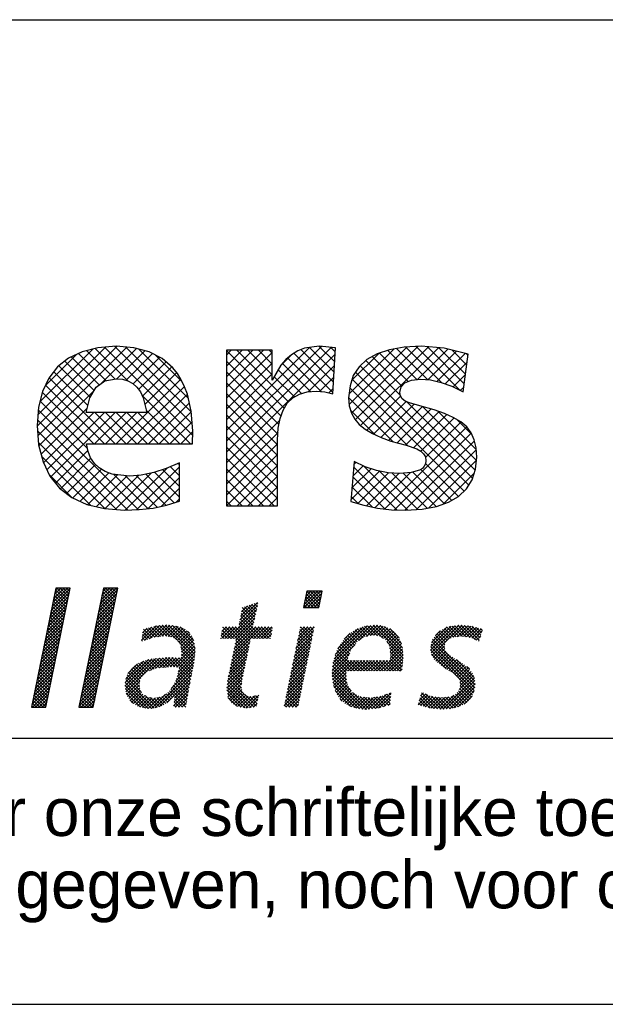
# Model space of a CAD drawing. Extents: x -783 to 603, y 238 to 1079.
# Tile 14 of 23: x 466 to 488, y 238 to 275. Entities that reach past the tile are written whole.
import ezdxf

# ---------------------------------------------------------------- set-up
doc = ezdxf.new("R2010")
doc.units = 0
doc.layers.get('0').update_dxf_attribs({"linetype": 'CONTINUOUS'})
for name, color, linetype in [('00KAD070', 5, 'CONTINUOUS'), ('7', 7, 'CONTINUOUS'), ('BL$4----', 7, 'CONTINUOUS'), ('WM561---', 1, 'CONTINUOUS')]:
    doc.layers.add(name, color=color, linetype=linetype)
doc.styles.add('BURO-018', font='BUROFONT.shx', dxfattribs={"height": 1.8})
doc.styles.add('BURO-025', font='BUROFONT.shx', dxfattribs={"height": 2.5})
doc.styles.add('BURO-035', font='BUROFONT.shx', dxfattribs={"height": 3.5})
doc.styles.add('BURO-050', font='BUROFONT.shx', dxfattribs={"height": 5})

# ---------------------------------------------------------------- blocks, each defined once
blk = doc.blocks.new('*X13')
at = {"color": 0}
for p, q in [((36.67, -45.95), (39.16, -43.46)), ((36.78, -45.39), (39.28, -42.89)), ((36.9, -44.82), (38.85, -42.87)), ((37.02, -44.26), (38.41, -42.87)), ((37.13, -43.69), (37.96, -42.87)), ((38.82, -45.11), (37.18, -43.46)), ((37.25, -43.13), (37.51, -42.87)), ((38.9, -44.74), (37.25, -43.09)), ((38.98, -44.36), (37.48, -42.87)), ((39.05, -43.99), (37.93, -42.87)), ((39.13, -43.62), (38.38, -42.87)), ((39.2, -43.25), (38.82, -42.87)), ((39.28, -42.87), (39.27, -42.87)), ((43.33, -45.58), (45.82, -43.08)), ((43.44, -45.01), (45.59, -42.87)), ((43.56, -44.45), (45.14, -42.87)), ((43.67, -43.88), (44.69, -42.87)), ((43.79, -43.32), (44.24, -42.87)), ((45.43, -44.98), (43.79, -43.34)), ((45.51, -44.61), (43.86, -42.96)), ((45.58, -44.24), (44.21, -42.87)), ((45.66, -43.86), (44.66, -42.87)), ((45.74, -43.49), (45.11, -42.87)), ((45.81, -43.12), (45.56, -42.87)), ((71.64, -45.1), (73.47, -43.27)), ((71.66, -45.53), (73.92, -43.27)), ((71.76, -44.54), (73.02, -43.27)), ((71.87, -43.98), (72.57, -43.27)), ((71.98, -43.41), (72.12, -43.27)), ((73.79, -45.05), (72.01, -43.27)), ((72.11, -45.53), (74.09, -43.55)), ((73.86, -44.68), (72.46, -43.27)), ((73.94, -44.3), (72.91, -43.27)), ((74.01, -43.93), (73.36, -43.27)), ((74.09, -43.56), (73.81, -43.27)), ((36.44, -47.08), (38.93, -44.59)), ((36.55, -46.52), (39.05, -44.02)), ((38.52, -46.6), (36.87, -44.95)), ((38.59, -46.23), (36.95, -44.58)), ((38.67, -45.85), (37.03, -44.21)), ((38.75, -45.48), (37.1, -43.84)), ((42.98, -47.27), (45.47, -44.78)), ((43.09, -46.71), (45.59, -44.21)), ((43.21, -46.14), (45.7, -43.65)), ((45.12, -46.47), (43.48, -44.83)), ((45.2, -46.1), (43.56, -44.45)), ((45.28, -45.73), (43.63, -44.08)), ((45.35, -45.35), (43.71, -43.71)), ((62.76, -47.25), (65.17, -44.84)), ((65.25, -45.04), (65.08, -44.87)), ((72.47, -45.53), (71.71, -44.77)), ((72.92, -45.53), (71.78, -44.39)), ((73.37, -45.53), (71.86, -44.02)), ((73.71, -45.42), (71.94, -43.65)), ((72.56, -45.53), (73.98, -44.11)), ((73.01, -45.53), (73.86, -44.68)), ((36.09, -48.78), (38.58, -46.28)), ((36.2, -48.21), (38.7, -45.72)), ((36.32, -47.65), (38.81, -45.15)), ((38.29, -47.72), (36.64, -46.07)), ((38.36, -47.34), (36.72, -45.7)), ((38.44, -46.97), (36.8, -45.33)), ((42.75, -48.4), (45.24, -45.91)), ((42.86, -47.84), (45.36, -45.34)), ((44.82, -47.96), (43.17, -46.32)), ((44.9, -47.59), (43.25, -45.95)), ((44.97, -47.22), (43.33, -45.57)), ((45.05, -46.84), (43.4, -45.2)), ((61.1, -49.8), (65.07, -45.84)), ((62.64, -47.82), (65.2, -45.26)), ((62.87, -46.69), (64.5, -45.06)), ((64.59, -47.98), (62.95, -46.33)), ((62.99, -46.12), (63.83, -45.28)), ((64.67, -47.61), (63.02, -45.96)), ((64.76, -47.24), (63.1, -45.59)), ((63.11, -45.55), (63.17, -45.49)), ((64.84, -46.88), (63.38, -45.42)), ((64.92, -46.51), (63.72, -45.31)), ((65, -46.14), (64.06, -45.2)), ((65.08, -45.78), (64.4, -45.09)), ((65.17, -45.41), (64.74, -44.98)), ((71.58, -45.53), (71.56, -45.52)), ((72.03, -45.53), (71.63, -45.14)), ((73.45, -45.53), (73.75, -45.24)), ((35.86, -49.9), (38.35, -47.41)), ((35.97, -49.34), (38.47, -46.85)), ((37.98, -49.21), (36.34, -47.56)), ((38.06, -48.83), (36.41, -47.19)), ((38.13, -48.46), (36.49, -46.82)), ((38.21, -48.09), (36.57, -46.44)), ((42.4, -50.1), (44.89, -47.6)), ((42.51, -49.53), (45.01, -47.04)), ((42.63, -48.97), (45.12, -46.47)), ((44.59, -49.08), (42.95, -47.44)), ((44.67, -48.71), (43.02, -47.06)), ((44.74, -48.33), (43.1, -46.69)), ((61.55, -49.8), (64.94, -46.41)), ((62, -49.8), (64.81, -46.99)), ((62.2, -50.05), (64.68, -47.57)), ((65.07, -49.8), (62.72, -47.45)), ((65.52, -49.8), (62.79, -47.08)), ((65.97, -49.8), (62.87, -46.71)), ((35.62, -51.03), (38.12, -48.54)), ((35.74, -50.47), (38.23, -47.98)), ((37.68, -50.7), (36.03, -49.05)), ((37.75, -50.32), (36.11, -48.68)), ((37.83, -49.95), (36.18, -48.31)), ((37.91, -49.58), (36.26, -47.94)), ((42.17, -51.23), (44.66, -48.73)), ((42.28, -50.66), (44.78, -48.17)), ((44.28, -50.57), (42.64, -48.93)), ((44.36, -50.2), (42.72, -48.55)), ((44.44, -49.82), (42.79, -48.18)), ((44.51, -49.45), (42.87, -47.81)), ((49.17, -50.06), (51.16, -48.07)), ((49.24, -49.55), (50.55, -48.23)), ((49.31, -49.03), (49.95, -48.38)), ((50.31, -49.86), (49.33, -48.88)), ((50.64, -49.74), (49.42, -48.52)), ((49.57, -50.11), (51.65, -48.03)), ((50.99, -49.64), (49.78, -48.43)), ((51.38, -49.58), (50.13, -48.34)), ((50.26, -49.87), (52.15, -47.98)), ((51.77, -49.53), (50.49, -48.24)), ((52.17, -49.47), (50.85, -48.15)), ((50.93, -49.65), (52.65, -47.93)), ((52.63, -49.49), (51.21, -48.07)), ((51.46, -49.57), (53.05, -47.97)), ((53.16, -49.57), (51.62, -48.03)), ((51.98, -49.5), (53.44, -48.03)), ((54.04, -50), (52.03, -47.99)), ((56.53, -52.04), (52.44, -47.95)), ((52.46, -49.46), (53.83, -48.09)), ((52.85, -49.52), (54.22, -48.15)), ((56.56, -51.62), (52.89, -47.95)), ((53.24, -49.58), (54.57, -48.25)), ((56.56, -51.17), (53.42, -48.03)), ((53.56, -49.71), (54.89, -48.38)), ((53.84, -49.88), (55.18, -48.54)), ((56.46, -50.62), (53.94, -48.11)), ((54.11, -50.06), (55.44, -48.73)), ((54.29, -50.33), (55.68, -48.94)), ((56.37, -50.08), (54.51, -48.22)), ((55.8, -49.07), (55.51, -48.78)), ((60.15, -49.41), (61.36, -48.2)), ((60.21, -49.8), (61.81, -48.2)), ((61.03, -49.8), (60.23, -49.01)), ((60.27, -48.84), (60.91, -48.2)), ((61.48, -49.8), (60.31, -48.64)), ((60.38, -48.28), (60.46, -48.2)), ((61.93, -49.8), (60.39, -48.26)), ((60.65, -49.8), (62.26, -48.2)), ((63.93, -51.36), (60.77, -48.2)), ((64.01, -50.99), (61.22, -48.2)), ((64.09, -50.62), (61.67, -48.2)), ((61.74, -52.31), (65.85, -48.2)), ((61.85, -51.75), (65.4, -48.2)), ((61.97, -51.18), (64.95, -48.2)), ((62.09, -50.62), (64.55, -48.15)), ((64.17, -50.25), (62.12, -48.2)), ((64.25, -49.88), (62.56, -48.19)), ((64.62, -49.8), (62.64, -47.82)), ((64.7, -49.8), (66.3, -48.2)), ((66.42, -49.8), (64.82, -48.2)), ((65.14, -49.8), (66.75, -48.2)), ((66.87, -49.8), (65.26, -48.2)), ((65.59, -49.8), (67.19, -48.2)), ((67.04, -49.53), (65.71, -48.2)), ((66.04, -49.8), (67.22, -48.62)), ((67.11, -49.15), (66.16, -48.2)), ((67.19, -48.78), (66.61, -48.2)), ((67.27, -48.41), (67.06, -48.2)), ((70.51, -51.17), (72.94, -48.74)), ((70.63, -50.61), (73.03, -48.2)), ((70.74, -50.04), (72.58, -48.2)), ((70.86, -49.48), (72.13, -48.2)), ((72.57, -50.57), (70.97, -48.96)), ((70.98, -48.91), (71.68, -48.2)), ((72.65, -50.2), (71.04, -48.59)), ((71.09, -48.34), (71.24, -48.2)), ((72.72, -49.82), (71.12, -48.22)), ((72.8, -49.45), (71.55, -48.2)), ((72.88, -49.08), (72, -48.2)), ((72.95, -48.7), (72.45, -48.2)), ((73.03, -48.33), (72.9, -48.2)), ((75.62, -53.24), (80.87, -48)), ((75.77, -52.64), (80.37, -48.05)), ((75.95, -52.02), (79.78, -48.18)), ((76.29, -51.22), (79.09, -48.43)), ((79.26, -50.07), (78.16, -48.97)), ((79.53, -49.89), (78.44, -48.8)), ((79.79, -49.71), (78.71, -48.63)), ((80.09, -49.55), (79, -48.46)), ((79.21, -50.11), (81.37, -47.95)), ((80.46, -49.48), (79.33, -48.35)), ((80.84, -49.41), (79.66, -48.23)), ((81.24, -49.36), (79.99, -48.11)), ((80.24, -49.53), (81.78, -47.98)), ((81.78, -49.45), (80.38, -48.05)), ((82.54, -49.76), (80.78, -48.01)), ((80.8, -49.42), (82.2, -48.02)), ((85.34, -52.11), (81.19, -47.97)), ((81.29, -49.37), (82.56, -48.11)), ((85.3, -51.62), (81.65, -47.97)), ((81.68, -49.43), (82.91, -48.21)), ((82.06, -49.5), (83.23, -48.33)), ((85.23, -51.1), (82.14, -48.01)), ((82.37, -49.64), (83.53, -48.48)), ((82.63, -49.83), (83.82, -48.64)), ((85.09, -50.52), (82.73, -48.16)), ((82.9, -50.01), (84.05, -48.86)), ((84.76, -49.73), (83.47, -48.45)), ((89.12, -51.42), (92.5, -48.04)), ((89.15, -50.94), (91.98, -48.11)), ((89.2, -51.79), (93.02, -47.97)), ((89.27, -50.37), (91.42, -48.22)), ((89.28, -52.16), (93.47, -47.97)), ((89.79, -49.41), (90.43, -48.77)), ((91.41, -50.1), (90.2, -48.89)), ((91.63, -49.88), (90.49, -48.73)), ((91.96, -49.75), (90.78, -48.57)), ((92.28, -49.62), (91.07, -48.41)), ((92.67, -49.57), (91.36, -48.25)), ((93.08, -49.53), (91.7, -48.15)), ((93.53, -49.52), (92.1, -48.1)), ((92.26, -49.63), (93.87, -48.01)), ((94.05, -49.6), (92.5, -48.04)), ((92.78, -49.56), (94.28, -48.05)), ((94.58, -49.68), (92.89, -47.99)), ((93.28, -49.51), (94.69, -48.09)), ((95.35, -50), (93.31, -47.96)), ((93.69, -49.55), (95.05, -48.18)), ((95.84, -50.04), (93.81, -48.01)), ((94.08, -49.6), (95.41, -48.28)), ((95.96, -49.71), (94.31, -48.06)), ((94.47, -49.66), (95.76, -48.37)), ((94.81, -49.77), (96.11, -48.47)), ((96.07, -49.37), (94.82, -48.12)), ((95.13, -49.91), (96.28, -48.75)), ((96.18, -49.04), (95.43, -48.28)), ((96.3, -48.7), (96.04, -48.45)), ((35.28, -52.73), (37.77, -50.24)), ((35.39, -52.16), (37.89, -49.67)), ((35.51, -51.6), (38, -49.11)), ((37.45, -51.81), (35.8, -50.17)), ((37.52, -51.44), (35.88, -49.8)), ((37.6, -51.07), (35.95, -49.43)), ((41.93, -52.36), (44.43, -49.86)), ((42.05, -51.79), (44.54, -49.3)), ((43.98, -52.06), (42.33, -50.42)), ((44.05, -51.69), (42.41, -50.04)), ((44.13, -51.31), (42.49, -49.67)), ((44.21, -50.94), (42.56, -49.3)), ((49.31, -50.2), (49.17, -50.07)), ((49.64, -50.09), (49.22, -49.67)), ((49.97, -49.97), (49.27, -49.27)), ((56.49, -52.45), (54.14, -50.1)), ((54.47, -50.6), (55.9, -49.17)), ((54.58, -50.93), (56.09, -49.43)), ((54.64, -51.33), (56.25, -49.72)), ((54.7, -51.72), (56.36, -50.05)), ((60.13, -49.8), (60.08, -49.75)), ((60.58, -49.8), (60.16, -49.38)), ((61.62, -52.88), (64.15, -50.35)), ((63.86, -51.73), (62.2, -50.07)), ((66.49, -49.8), (67.11, -49.19)), ((66.94, -49.8), (66.99, -49.75)), ((70.28, -52.3), (72.72, -49.87)), ((70.4, -51.74), (72.83, -49.3)), ((72.34, -51.69), (70.74, -50.08)), ((72.42, -51.32), (70.81, -49.71)), ((72.5, -50.94), (70.89, -49.34)), ((78.04, -51.55), (76.84, -50.35)), ((78.2, -51.26), (77.02, -50.08)), ((77.18, -49.89), (77.99, -49.08)), ((78.4, -51.01), (77.23, -49.84)), ((78.59, -50.75), (77.45, -49.61)), ((78.79, -50.5), (77.67, -49.38)), ((78.99, -50.26), (77.89, -49.16)), ((83.08, -50.28), (84.29, -49.07)), ((85.33, -52.55), (83.11, -50.33)), ((83.24, -50.57), (84.48, -49.33)), ((83.39, -50.86), (84.66, -49.59)), ((83.47, -51.24), (84.82, -49.88)), ((83.53, -51.63), (84.96, -50.19)), ((95.27, -56.21), (89.3, -50.24)), ((95.25, -55.73), (89.4, -49.89)), ((91.07, -51.11), (89.6, -49.64)), ((91.09, -50.68), (89.8, -49.39)), ((91.18, -50.32), (90, -49.14)), ((95.44, -50.04), (96.05, -49.43)), ((95.76, -50.17), (95.82, -50.11)), ((35.05, -53.86), (37.54, -51.37)), ((35.16, -53.29), (37.65, -50.8)), ((37.14, -53.31), (35.5, -51.66)), ((37.22, -52.93), (35.57, -51.29)), ((37.29, -52.56), (35.65, -50.92)), ((37.37, -52.19), (35.73, -50.54)), ((41.59, -54.05), (44.08, -51.56)), ((41.7, -53.49), (44.2, -50.99)), ((41.82, -52.92), (44.31, -50.43)), ((43.75, -53.18), (42.1, -51.53)), ((43.82, -52.81), (42.18, -51.16)), ((43.9, -52.43), (42.26, -50.79)), ((53.57, -53.75), (56.5, -50.82)), ((54, -53.76), (56.56, -51.2)), ((54.35, -53.86), (56.56, -51.65)), ((56.45, -52.86), (54.59, -51)), ((54.66, -52.2), (56.43, -50.44)), ((56.39, -53.25), (54.67, -51.53)), ((61.39, -54.01), (63.91, -51.49)), ((61.5, -53.44), (64.03, -50.92)), ((63.54, -53.22), (61.89, -51.56)), ((63.62, -52.85), (61.97, -51.19)), ((63.7, -52.47), (62.04, -50.82)), ((63.78, -52.1), (62.12, -50.45)), ((69.93, -54), (72.37, -51.56)), ((70.05, -53.43), (72.49, -50.99)), ((70.16, -52.87), (72.6, -50.43)), ((72.04, -53.18), (70.43, -51.57)), ((72.12, -52.81), (70.51, -51.2)), ((72.19, -52.44), (70.58, -50.83)), ((72.27, -52.06), (70.66, -50.45)), ((75.56, -53.75), (78.68, -50.64)), ((79, -54.3), (76.18, -51.49)), ((77.67, -52.53), (76.32, -51.17)), ((77.8, -52.2), (76.48, -50.88)), ((77.92, -51.88), (76.66, -50.61)), ((82.2, -54.3), (85.26, -51.24)), ((82.65, -54.3), (85.3, -51.65)), ((85.29, -52.96), (83.45, -51.12)), ((85.24, -53.36), (83.53, -51.65)), ((83.56, -52.49), (85.17, -50.88)), ((83.58, -52.02), (85.09, -50.51)), ((95.07, -57.35), (89.12, -51.4)), ((95.17, -57), (89.14, -50.97)), ((95.23, -56.62), (89.22, -50.61)), ((89.46, -52.43), (91.05, -50.84)), ((89.63, -52.7), (91.11, -51.22)), ((89.84, -52.95), (91.24, -51.55)), ((34.7, -55.55), (37.19, -53.06)), ((34.81, -54.99), (37.31, -52.5)), ((34.93, -54.42), (37.42, -51.93)), ((36.91, -54.42), (35.27, -52.78)), ((36.99, -54.05), (35.34, -52.41)), ((37.06, -53.68), (35.42, -52.03)), ((41.35, -55.18), (43.85, -52.69)), ((41.47, -54.62), (43.96, -52.12)), ((43.44, -54.67), (41.8, -53.02)), ((43.52, -54.3), (41.87, -52.65)), ((43.6, -53.92), (41.95, -52.28)), ((43.67, -53.55), (42.03, -51.91)), ((46.86, -56.41), (50.62, -52.65)), ((46.91, -55.91), (50.1, -52.73)), ((46.92, -56.8), (51.12, -52.6)), ((46.99, -57.18), (51.63, -52.54)), ((47, -55.38), (49.43, -52.94)), ((50.24, -54.28), (49.05, -53.09)), ((50.57, -54.16), (49.37, -52.96)), ((50.9, -54.04), (49.71, -52.85)), ((51.23, -53.93), (50.05, -52.74)), ((50.4, -54.22), (52.13, -52.49)), ((51.63, -53.87), (50.43, -52.67)), ((52.04, -53.84), (50.83, -52.63)), ((51.09, -53.98), (52.63, -52.44)), ((52.46, -53.81), (51.24, -52.59)), ((52.87, -53.77), (51.64, -52.54)), ((51.65, -53.87), (53.08, -52.44)), ((53.29, -53.74), (52.05, -52.5)), ((52.14, -53.83), (53.51, -52.46)), ((53.75, -53.75), (52.45, -52.45)), ((52.62, -53.79), (53.93, -52.48)), ((54.21, -53.76), (52.87, -52.43)), ((53.11, -53.75), (54.36, -52.51)), ((56.02, -55.13), (53.35, -52.45)), ((56.1, -54.75), (53.82, -52.48)), ((53.9, -55.66), (56.41, -53.15)), ((54.06, -55.05), (56.47, -52.64)), ((54.21, -54.45), (56.52, -52.15)), ((56.17, -54.38), (54.3, -52.5)), ((56.25, -54), (54.64, -52.4)), ((56.32, -53.62), (54.68, -51.99)), ((61.15, -55.14), (63.67, -52.63)), ((61.27, -54.57), (63.79, -52.06)), ((63.23, -54.7), (61.58, -53.05)), ((63.31, -54.33), (61.66, -52.68)), ((63.39, -53.96), (61.74, -52.31)), ((63.47, -53.59), (61.81, -51.94)), ((69.7, -55.13), (72.14, -52.68)), ((69.82, -54.56), (72.26, -52.12)), ((71.74, -54.68), (70.12, -53.06)), ((71.81, -54.3), (70.2, -52.69)), ((71.89, -53.93), (70.28, -52.32)), ((71.97, -53.56), (70.35, -51.94)), ((75.5, -54.72), (77.67, -52.55)), ((75.53, -54.24), (77.94, -51.82)), ((75.53, -55.13), (77.81, -52.85)), ((75.57, -55.54), (78.26, -52.86)), ((75.63, -55.94), (78.7, -52.86)), ((77.44, -54.54), (75.73, -52.83)), ((77.65, -54.3), (75.82, -52.47)), ((78.1, -54.3), (75.91, -52.11)), ((78.55, -54.3), (76.05, -51.8)), ((77.71, -54.3), (79.15, -52.86)), ((79.45, -54.3), (78, -52.85)), ((78.16, -54.3), (79.6, -52.86)), ((79.89, -54.3), (78.45, -52.86)), ((78.61, -54.3), (80.04, -52.86)), ((80.34, -54.3), (78.9, -52.86)), ((79.06, -54.3), (80.49, -52.86)), ((80.79, -54.3), (79.35, -52.86)), ((79.5, -54.3), (80.94, -52.87)), ((81.24, -54.3), (79.8, -52.86)), ((79.95, -54.3), (81.39, -52.87)), ((81.69, -54.3), (80.25, -52.86)), ((80.4, -54.3), (81.83, -52.87)), ((82.14, -54.3), (80.7, -52.87)), ((80.85, -54.3), (82.28, -52.87)), ((82.59, -54.3), (81.16, -52.87)), ((81.3, -54.3), (82.73, -52.87)), ((83.04, -54.3), (81.61, -52.87)), ((81.75, -54.3), (83.17, -52.88)), ((83.49, -54.3), (82.06, -52.87)), ((83.94, -54.3), (82.51, -52.87)), ((84.38, -54.3), (82.96, -52.88)), ((83.1, -54.3), (85.33, -52.07)), ((84.83, -54.3), (83.41, -52.88)), ((83.55, -54.3), (85.33, -52.52)), ((85.16, -54.18), (83.55, -52.57)), ((85.2, -53.77), (83.59, -52.16)), ((83.99, -54.3), (85.28, -53.02)), ((91.3, -54.03), (89.23, -51.96)), ((90.09, -53.14), (91.44, -51.79)), ((90.34, -53.34), (91.65, -52.03)), ((90.6, -53.53), (91.9, -52.23)), ((90.86, -53.72), (92.18, -52.41)), ((91.12, -53.91), (92.45, -52.58)), ((91.39, -54.09), (92.72, -52.76)), ((91.66, -54.27), (93, -52.93)), ((91.94, -54.43), (93.27, -53.1)), ((95.17, -55.21), (92.71, -52.74)), ((34.47, -56.68), (36.96, -54.19)), ((34.58, -56.12), (37.08, -53.63)), ((36.61, -55.91), (34.96, -54.27)), ((36.68, -55.54), (35.04, -53.9)), ((36.76, -55.17), (35.11, -53.52)), ((36.83, -54.8), (35.19, -53.15)), ((41.01, -56.88), (43.5, -54.38)), ((41.12, -56.31), (43.62, -53.82)), ((41.24, -55.75), (43.73, -53.25)), ((43.21, -55.79), (41.57, -54.14)), ((43.29, -55.41), (41.65, -53.77)), ((43.37, -55.04), (41.72, -53.4)), ((47.27, -54.65), (48.61, -53.32)), ((48.92, -55.66), (47.53, -54.27)), ((49.05, -55.34), (47.72, -54)), ((49.23, -55.06), (47.95, -53.79)), ((49.46, -54.85), (48.19, -53.58)), ((49.69, -54.63), (48.46, -53.4)), ((49.92, -54.41), (48.75, -53.24)), ((51.02, -59.43), (56.19, -54.26)), ((53.26, -56.75), (56.3, -53.71)), ((55.88, -55.88), (54.26, -54.26)), ((55.95, -55.5), (54.35, -53.9)), ((60.95, -56.69), (63.31, -54.33)), ((61, -56.19), (63.43, -53.76)), ((61.05, -55.69), (63.55, -53.19)), ((63.03, -55.84), (61.35, -54.17)), ((63.08, -55.45), (61.43, -53.8)), ((63.15, -55.07), (61.51, -53.43)), ((69.35, -56.82), (71.8, -54.37)), ((69.47, -56.26), (71.91, -53.81)), ((69.58, -55.69), (72.03, -53.25)), ((71.51, -55.8), (69.89, -54.18)), ((71.59, -55.42), (69.97, -53.81)), ((71.66, -55.05), (70.05, -53.43)), ((78.15, -57.04), (75.51, -54.41)), ((77.6, -56.05), (75.54, -53.99)), ((77.52, -55.52), (75.58, -53.58)), ((77.44, -54.99), (75.64, -53.19)), ((84.44, -54.3), (85.23, -53.52)), ((84.89, -54.3), (85.18, -54.02)), ((92.23, -54.6), (93.55, -53.28)), ((92.47, -54.81), (93.8, -53.47)), ((92.71, -55.01), (94.06, -53.67)), ((92.91, -55.26), (94.31, -53.86)), ((93.1, -55.53), (94.51, -54.11)), ((93.19, -55.88), (94.72, -54.36)), ((94.49, -54.08), (94.15, -53.73)), ((34.23, -57.81), (36.73, -55.32)), ((34.35, -57.25), (36.84, -54.76)), ((36.3, -57.4), (34.66, -55.76)), ((36.38, -57.03), (34.73, -55.39)), ((36.45, -56.66), (34.81, -55.01)), ((36.53, -56.29), (34.88, -54.64)), ((40.77, -58.01), (43.27, -55.51)), ((40.89, -57.44), (43.38, -54.95)), ((42.91, -57.28), (41.26, -55.63)), ((42.98, -56.9), (41.34, -55.26)), ((43.06, -56.53), (41.42, -54.89)), ((43.14, -56.16), (41.49, -54.51)), ((50.92, -59.45), (46.96, -55.49)), ((47.07, -57.55), (48.91, -55.71)), ((49.11, -57.19), (47.08, -55.16)), ((48.88, -56.51), (47.19, -54.83)), ((48.87, -56.05), (47.35, -54.54)), ((51.66, -59.24), (56.08, -54.82)), ((52.63, -58.72), (55.98, -55.38)), ((55.6, -57.4), (53.89, -55.68)), ((55.67, -57.02), (53.99, -55.34)), ((55.74, -56.63), (54.08, -54.98)), ((55.8, -56.25), (54.17, -54.62)), ((60.98, -57.11), (63.19, -54.9)), ((61.04, -57.5), (63.08, -55.46)), ((64.71, -59.32), (61.05, -55.66)), ((63.29, -57.45), (61.12, -55.29)), ((62.97, -56.69), (61.2, -54.91)), ((62.98, -56.24), (61.28, -54.54)), ((69.12, -57.95), (71.57, -55.5)), ((69.23, -57.39), (71.68, -54.94)), ((71.21, -57.29), (69.59, -55.67)), ((71.28, -56.91), (69.66, -55.3)), ((71.36, -56.54), (69.74, -54.92)), ((71.43, -56.17), (69.82, -54.55)), ((80.28, -59.63), (75.51, -54.86)), ((79.8, -59.6), (75.55, -55.35)), ((79.31, -59.55), (75.61, -55.85)), ((75.71, -56.3), (77.44, -54.57)), ((75.79, -56.66), (77.45, -55.01)), ((75.91, -56.99), (77.5, -55.4)), ((76.06, -57.3), (77.56, -55.79)), ((90.81, -59.61), (95.18, -55.24)), ((91.3, -59.57), (95.23, -55.63)), ((93.09, -56.88), (95.04, -54.93)), ((93.22, -56.3), (94.9, -54.62)), ((34, -58.94), (36.5, -56.45)), ((34.06, -59.33), (36.38, -57.02)), ((34.12, -58.38), (36.61, -55.89)), ((36.07, -58.52), (34.43, -56.88)), ((36.15, -58.15), (34.5, -56.5)), ((36.22, -57.78), (34.58, -56.13)), ((40.54, -59.14), (43.04, -56.64)), ((40.66, -58.57), (43.15, -56.08)), ((40.8, -59.33), (42.92, -57.21)), ((42.6, -58.77), (40.96, -57.12)), ((42.68, -58.39), (41.03, -56.75)), ((42.75, -58.02), (41.11, -56.38)), ((42.83, -57.65), (41.19, -56)), ((50.08, -59.51), (46.87, -56.3)), ((50.52, -59.5), (46.91, -55.89)), ((49.55, -59.42), (46.92, -56.8)), ((47.22, -57.85), (48.85, -56.22)), ((47.4, -58.12), (48.9, -56.62)), ((47.59, -58.38), (48.97, -57)), ((53.68, -57.72), (53.03, -57.07)), ((55.34, -58.93), (53.22, -56.81)), ((55.4, -58.55), (53.39, -56.53)), ((55.47, -58.16), (53.55, -56.25)), ((53.59, -59.11), (55.66, -57.04)), ((53.66, -58.59), (55.76, -56.49)), ((55.54, -57.78), (53.72, -55.96)), ((53.73, -58.07), (55.87, -55.94)), ((63.46, -59.42), (60.94, -56.9)), ((63.92, -59.43), (60.97, -56.48)), ((64.32, -59.38), (61.01, -56.07)), ((61.1, -57.89), (63.01, -55.98)), ((61.25, -58.19), (62.94, -56.5)), ((61.42, -58.46), (63.01, -56.88)), ((61.6, -58.73), (63.13, -57.21)), ((68.89, -59.08), (71.34, -56.63)), ((69, -58.52), (71.46, -56.06)), ((69.09, -59.33), (71.23, -57.19)), ((70.9, -58.78), (69.28, -57.16)), ((70.98, -58.41), (69.36, -56.79)), ((71.06, -58.03), (69.43, -56.41)), ((71.13, -57.66), (69.51, -56.04)), ((78.74, -59.43), (75.74, -56.43)), ((78.09, -59.23), (75.97, -57.11)), ((76.2, -57.61), (77.62, -56.19)), ((76.38, -57.88), (77.78, -56.47)), ((76.57, -58.14), (77.96, -56.75)), ((76.77, -58.39), (78.13, -57.02)), ((91.78, -59.54), (95.28, -56.03)), ((92.33, -59.43), (95.24, -56.52)), ((92.95, -59.27), (95.15, -57.07)), ((94.37, -58.45), (92.98, -57.06)), ((94.59, -58.22), (93.12, -56.75)), ((94.77, -57.95), (93.2, -56.38)), ((94.94, -57.67), (93.21, -55.94)), ((35.09, -59.33), (34.12, -58.37)), ((35.53, -59.33), (34.2, -57.99)), ((35.92, -59.27), (34.27, -57.62)), ((35.99, -58.89), (34.35, -57.25)), ((34.51, -59.33), (36.26, -57.58)), ((34.96, -59.33), (36.15, -58.15)), ((41.82, -59.33), (40.73, -58.24)), ((42.27, -59.33), (40.8, -57.87)), ((42.52, -59.14), (40.88, -57.49)), ((41.25, -59.33), (42.8, -57.77)), ((41.7, -59.33), (42.69, -58.34)), ((49.01, -59.33), (47.03, -57.36)), ((48.03, -58.81), (47.55, -58.32)), ((47.77, -58.65), (49.16, -57.26)), ((48.05, -58.82), (49.35, -57.52)), ((48.33, -58.99), (49.61, -57.7)), ((48.6, -59.16), (49.89, -57.88)), ((48.9, -59.32), (50.24, -57.98)), ((49.28, -59.38), (50.62, -58.04)), ((51.3, -59.38), (49.64, -57.72)), ((49.67, -59.44), (51.09, -58.02)), ((50.05, -59.51), (51.63, -57.93)), ((51.62, -59.26), (50.36, -58)), ((50.51, -59.5), (52.46, -57.54)), ((51.95, -59.13), (50.86, -58.05)), ((52.25, -58.99), (51.27, -58)), ((52.52, -58.8), (51.64, -57.93)), ((52.78, -58.62), (51.98, -57.82)), ((53.04, -58.43), (52.28, -57.66)), ((53.26, -58.19), (52.55, -57.49)), ((53.47, -57.96), (52.8, -57.29)), ((54.39, -59.33), (53.66, -58.6)), ((54.84, -59.33), (53.71, -58.2)), ((55.27, -59.31), (53.77, -57.81)), ((53.82, -59.33), (55.57, -57.58)), ((54.27, -59.33), (55.48, -58.12)), ((62.94, -59.34), (61.03, -57.43)), ((62.32, -59.17), (61.11, -57.96)), ((61.86, -58.92), (63.31, -57.48)), ((62.15, -59.08), (63.57, -57.67)), ((62.44, -59.24), (63.89, -57.79)), ((62.81, -59.33), (64.28, -57.85)), ((63.2, -59.38), (64.82, -57.76)), ((65.04, -59.2), (63.38, -57.54)), ((63.59, -59.44), (65.37, -57.66)), ((64.07, -59.41), (65.25, -58.23)), ((65.12, -58.83), (64.13, -57.84)), ((65.2, -58.46), (64.54, -57.81)), ((65.28, -58.09), (64.92, -57.74)), ((65.36, -57.73), (65.28, -57.65)), ((70.11, -59.33), (69.05, -58.28)), ((70.56, -59.33), (69.13, -57.9)), ((70.83, -59.15), (69.21, -57.53)), ((69.53, -59.33), (71.11, -57.75)), ((69.98, -59.33), (71, -58.32)), ((76.91, -58.5), (76.62, -58.21)), ((77.02, -58.59), (78.34, -57.27)), ((77.26, -58.79), (78.62, -57.44)), ((77.54, -58.96), (78.9, -57.6)), ((77.84, -59.11), (79.18, -57.77)), ((78.14, -59.26), (79.53, -57.87)), ((80.69, -59.59), (78.42, -57.32)), ((78.49, -59.36), (79.92, -57.93)), ((78.84, -59.46), (80.31, -57.98)), ((79.2, -59.54), (80.71, -58.03)), ((81.09, -59.54), (79.4, -57.85)), ((79.61, -59.58), (81.23, -57.96)), ((81.5, -59.5), (79.93, -57.93)), ((80.02, -59.62), (81.75, -57.89)), ((81.9, -59.44), (80.45, -58)), ((80.48, -59.61), (82.29, -57.8)), ((82.25, -59.35), (80.91, -58.01)), ((80.99, -59.55), (83.02, -57.52)), ((82.6, -59.25), (81.3, -57.95)), ((81.49, -59.5), (83.67, -57.32)), ((82.95, -59.15), (81.7, -57.9)), ((82.03, -59.41), (83.62, -57.82)), ((83.3, -59.06), (82.09, -57.85)), ((83.52, -58.82), (82.44, -57.74)), ((82.65, -59.24), (83.57, -58.32)), ((83.56, -58.41), (82.76, -57.62)), ((83.6, -58.01), (83.09, -57.5)), ((83.64, -57.6), (83.42, -57.37)), ((87.39, -58.99), (88.76, -57.62)), ((87.54, -58.39), (88.45, -57.48)), ((88.48, -59.29), (87.55, -58.36)), ((89.08, -59.44), (87.65, -58.02)), ((87.74, -57.74), (88.13, -57.35)), ((87.74, -59.08), (89.08, -57.75)), ((89.58, -59.49), (87.76, -57.68)), ((90.08, -59.54), (87.87, -57.33)), ((88.09, -59.18), (89.44, -57.84)), ((88.44, -59.28), (89.83, -57.89)), ((90.58, -59.59), (88.48, -57.5)), ((88.79, -59.38), (90.23, -57.95)), ((89.17, -59.45), (90.62, -58)), ((91.02, -59.59), (89.24, -57.81)), ((89.58, -59.49), (91.11, -57.96)), ((91.44, -59.56), (89.76, -57.88)), ((89.99, -59.53), (91.62, -57.9)), ((91.85, -59.53), (90.28, -57.96)), ((90.39, -59.58), (92.32, -57.65)), ((92.23, -59.45), (90.78, -58)), ((92.61, -59.38), (91.18, -57.95)), ((92.95, -59.27), (91.58, -57.91)), ((93.27, -59.14), (91.95, -57.82)), ((93.58, -59.01), (92.25, -57.68)), ((93.86, -58.84), (92.56, -57.54)), ((94.14, -58.67), (92.78, -57.31)), ((93.77, -58.9), (94.86, -57.8)), ((34.19, -59.33), (33.97, -59.11)), ((34.64, -59.33), (34.04, -58.74)), ((35.41, -59.33), (36.03, -58.71)), ((35.86, -59.33), (35.92, -59.28)), ((40.92, -59.33), (40.57, -58.98)), ((41.37, -59.33), (40.65, -58.61)), ((42.14, -59.33), (42.57, -58.9)), ((53.94, -59.33), (53.61, -59)), ((54.72, -59.33), (55.38, -58.67)), ((55.17, -59.33), (55.29, -59.21)), ((64.59, -59.34), (65.13, -58.8)), ((69.21, -59.33), (68.9, -59.02)), ((69.66, -59.33), (68.98, -58.65)), ((70.43, -59.33), (70.88, -58.88)), ((83.27, -59.06), (83.52, -58.82)), ((87.85, -59.11), (87.44, -58.71))]:
    blk.add_line(p, q, dxfattribs=at)
blk = doc.blocks.new('KUIJPERSKLEUR')
at = {"color": 1}
blk.add_line((-185, 37), (-10, 37), dxfattribs=at)
at = {"color": 170}
for p, q in [((-136.278, 21.731), (-133.278, 24.73)), ((-136.248, 21.357), (-132.907, 24.697)), ((-136.244, 22.169), (-133.714, 24.698)), ((-136.166, 22.65), (-134.192, 24.624)), ((-135.964, 23.256), (-134.796, 24.424)), ((-133.699, 23.436), (-134.722, 24.46)), ((-133.358, 23.499), (-134.424, 24.565)), ((-132.891, 23.436), (-134.101, 24.647)), ((-133.87, 23.33), (-132.553, 24.648)), ((-130.44, 21.39), (-133.746, 24.696)), ((-130.457, 21.811), (-133.374, 24.728)), ((-133.289, 23.507), (-132.234, 24.562)), ((-130.488, 22.246), (-132.942, 24.7)), ((-132.941, 23.451), (-131.94, 24.452)), ((-130.597, 22.76), (-132.461, 24.623)), ((-129.174, 21.156), (-125.606, 24.725)), ((-129.174, 20.752), (-125.241, 24.685)), ((-129.174, 21.56), (-126.053, 24.681)), ((-129.174, 23.177), (-127.775, 24.576)), ((-129.174, 23.581), (-128.179, 24.576)), ((-129.174, 23.985), (-128.583, 24.576)), ((-129.174, 24.389), (-128.987, 24.576)), ((-127.004, 22.399), (-129.174, 24.569)), ((-129.174, 22.772), (-127.452, 24.494)), ((-129.174, 20.348), (-125.089, 24.433)), ((-126.837, 22.636), (-128.777, 24.576)), ((-127.452, 23.655), (-128.372, 24.576)), ((-127.452, 24.06), (-127.968, 24.576)), ((-127.452, 24.464), (-127.564, 24.576)), ((-125.176, 22.996), (-126.643, 24.463)), ((-125.153, 23.377), (-126.377, 24.601)), ((-125.13, 23.758), (-126.053, 24.681)), ((-125.107, 24.139), (-125.699, 24.731)), ((-125.084, 24.52), (-125.25, 24.686)), ((-124.568, 22.934), (-122.875, 24.626)), ((-124.562, 22.536), (-122.397, 24.7)), ((-124.477, 22.216), (-121.967, 24.726)), ((-124.471, 23.435), (-123.437, 24.469)), ((-124.332, 21.957), (-121.581, 24.708)), ((-124.137, 21.748), (-121.211, 24.674)), ((-122.352, 23.405), (-123.421, 24.474)), ((-122.019, 23.476), (-123.116, 24.573)), ((-121.609, 23.47), (-122.782, 24.643)), ((-121.102, 23.367), (-122.433, 24.698)), ((-120.409, 23.078), (-122.052, 24.721)), ((-122.003, 23.477), (-120.86, 24.621)), ((-120.247, 23.32), (-121.64, 24.713)), ((-121.607, 23.47), (-120.536, 24.541)), ((-121.266, 23.407), (-120.212, 24.46)), ((-120.199, 23.677), (-121.195, 24.673)), ((-120.152, 24.033), (-120.7, 24.581)), ((-120.104, 24.389), (-120.162, 24.448)), ((-134.137, 23.067), (-135.239, 24.168)), ((-133.943, 23.277), (-134.995, 24.329)), ((-132.673, 23.315), (-131.672, 24.316)), ((-132.475, 23.109), (-131.439, 24.145)), ((-130.828, 23.395), (-131.829, 24.396)), ((-127.123, 22.114), (-129.174, 24.165)), ((-129.174, 22.368), (-127.452, 24.09)), ((-127.118, 24.02), (-126.732, 24.406)), ((-126.015, 23.027), (-127.068, 24.079)), ((-125.613, 23.029), (-126.872, 24.288)), ((-122.645, 22.889), (-123.942, 24.187)), ((-122.584, 23.232), (-123.694, 24.342)), ((-120.954, 23.315), (-120.138, 24.13)), ((-134.375, 22.496), (-135.652, 23.773)), ((-134.287, 22.813), (-135.466, 23.991)), ((-132.325, 22.855), (-131.224, 23.955)), ((-132.233, 22.542), (-131.036, 23.739)), ((-127.198, 21.785), (-129.174, 23.761)), ((-129.174, 21.964), (-127.452, 23.686)), ((-126.349, 22.956), (-127.229, 23.836)), ((-126.097, 23.02), (-125.115, 24.003)), ((-120.072, 19.508), (-124.323, 23.76)), ((-119.928, 19.769), (-124.154, 23.994)), ((-133.342, 21.059), (-135.827, 23.544)), ((-133.312, 21.059), (-130.878, 23.493)), ((-127.237, 21.419), (-129.174, 23.357)), ((-126.62, 22.823), (-127.378, 23.582)), ((-125.68, 23.034), (-125.141, 23.572)), ((-120.25, 19.283), (-124.454, 23.486)), ((-120.661, 23.204), (-120.201, 23.663)), ((-136.212, 20.988), (-134.144, 23.057)), ((-134.151, 21.059), (-136.08, 22.989)), ((-133.746, 21.059), (-135.958, 23.271)), ((-132.908, 21.059), (-130.746, 23.221)), ((-127.249, 21.028), (-129.174, 22.953)), ((-125.331, 22.979), (-125.167, 23.142)), ((-122.362, 20.99), (-124.54, 23.168)), ((-120.391, 23.069), (-120.264, 23.196)), ((-134.384, 20.889), (-136.162, 22.667)), ((-132.504, 21.059), (-130.635, 22.928)), ((-130.514, 21.059), (-132.341, 22.886)), ((-132.1, 21.059), (-130.561, 22.598)), ((-122.911, 21.135), (-124.582, 22.806)), ((-123.905, 21.576), (-122.632, 22.849)), ((-123.649, 21.428), (-122.421, 22.656)), ((-119.829, 20.073), (-122.405, 22.649)), ((-132.488, 18.589), (-136.23, 22.33)), ((-136.129, 20.667), (-134.4, 22.396)), ((-136.041, 20.351), (-134.154, 22.238)), ((-135.909, 20.079), (-133.75, 22.238)), ((-135.771, 19.812), (-133.346, 22.238)), ((-134.12, 21.059), (-132.941, 22.238)), ((-132.938, 21.059), (-134.117, 22.238)), ((-133.716, 21.059), (-132.537, 22.238)), ((-132.534, 21.059), (-133.713, 22.238)), ((-132.13, 21.059), (-133.309, 22.238)), ((-131.726, 21.059), (-132.905, 22.238)), ((-131.322, 21.059), (-132.501, 22.238)), ((-130.918, 21.059), (-132.18, 22.322)), ((-131.696, 21.059), (-130.489, 22.266)), ((-127.249, 20.624), (-129.174, 22.549)), ((-123.572, 21.392), (-124.512, 22.332)), ((-123.374, 21.299), (-122.121, 22.552)), ((-123.08, 21.188), (-121.809, 22.46)), ((-122.766, 21.099), (-121.494, 22.37)), ((-122.443, 21.017), (-121.188, 22.273)), ((-119.784, 20.432), (-121.812, 22.46)), ((-119.792, 20.845), (-121.237, 22.289)), ((-132.874, 18.57), (-136.262, 21.958)), ((-131.291, 21.059), (-130.463, 21.888)), ((-127.249, 20.219), (-129.174, 22.145)), ((-129.174, 19.944), (-127.169, 21.949)), ((-122.143, 20.913), (-120.894, 22.163)), ((-121.867, 20.785), (-120.619, 22.033)), ((-121.7, 20.548), (-120.368, 21.88)), ((-119.958, 21.415), (-120.511, 21.968)), ((-133.298, 18.591), (-136.264, 21.556)), ((-130.887, 21.059), (-130.439, 21.508)), ((-127.249, 19.815), (-129.174, 21.741)), ((-129.174, 19.54), (-127.233, 21.481)), ((-123.228, 18.616), (-120.15, 21.694)), ((-122.86, 18.58), (-119.979, 21.461)), ((-133.741, 18.629), (-136.228, 21.117)), ((-130.483, 21.059), (-130.444, 21.098)), ((-127.249, 19.411), (-129.174, 21.336)), ((-122.47, 18.565), (-119.859, 21.176)), ((-135.591, 19.589), (-134.368, 20.812)), ((-129.174, 19.135), (-127.249, 21.061)), ((-127.249, 19.007), (-129.174, 20.932)), ((-122.041, 18.59), (-119.792, 20.84)), ((-134.269, 18.753), (-136.111, 20.595)), ((-135.403, 19.372), (-134.257, 20.518)), ((-129.174, 18.731), (-127.249, 20.656)), ((-127.374, 18.728), (-129.174, 20.528)), ((-124.39, 20.283), (-124.312, 20.36)), ((-121.574, 18.653), (-119.783, 20.445)), ((-135.174, 19.198), (-134.084, 20.287)), ((-134.939, 19.028), (-133.862, 20.105)), ((-132.977, 18.565), (-131.391, 20.151)), ((-132.553, 18.586), (-130.936, 20.202)), ((-130.936, 19.057), (-131.873, 19.994)), ((-130.936, 19.461), (-131.566, 20.092)), ((-130.936, 19.865), (-131.273, 20.202)), ((-130.936, 20.269), (-130.989, 20.323)), ((-127.778, 18.728), (-129.174, 20.124)), ((-128.773, 18.728), (-127.249, 20.252)), ((-124.499, 18.961), (-123.425, 20.036)), ((-124.463, 19.402), (-123.738, 20.126)), ((-124.426, 19.842), (-124.034, 20.234)), ((-122.777, 18.577), (-124.397, 20.196)), ((-122.366, 18.569), (-124.029, 20.232)), ((-121.986, 18.594), (-123.429, 20.036)), ((-120.994, 18.814), (-122.176, 19.996)), ((-120.715, 18.939), (-121.876, 20.1)), ((-120.46, 19.088), (-121.695, 20.323)), ((-134.956, 19.036), (-135.826, 19.906)), ((-134.662, 18.901), (-133.589, 19.974)), ((-134.38, 18.779), (-133.258, 19.901)), ((-134.053, 18.701), (-132.897, 19.858)), ((-133.723, 18.627), (-132.478, 19.873)), ((-132.123, 18.627), (-133.416, 19.921)), ((-133.351, 18.595), (-131.979, 19.967)), ((-131.774, 18.683), (-132.956, 19.865)), ((-131.443, 18.756), (-132.554, 19.867)), ((-131.133, 18.85), (-132.201, 19.918)), ((-132.105, 18.629), (-130.936, 19.798)), ((-128.182, 18.728), (-129.174, 19.72)), ((-128.369, 18.728), (-127.249, 19.848)), ((-123.22, 18.615), (-124.428, 19.823)), ((-124.238, 18.818), (-123.085, 19.971)), ((-123.916, 18.736), (-122.704, 19.948)), ((-123.581, 18.667), (-122.272, 19.976)), ((-121.63, 18.642), (-122.952, 19.963)), ((-121.292, 18.708), (-122.54, 19.956)), ((-121.018, 18.806), (-119.867, 19.956)), ((-131.612, 18.719), (-130.936, 19.394)), ((-128.586, 18.728), (-129.174, 19.316)), ((-127.965, 18.728), (-127.249, 19.444)), ((-123.7, 18.691), (-124.459, 19.45)), ((-131.05, 18.876), (-130.936, 18.99)), ((-128.99, 18.728), (-129.174, 18.912)), ((-127.561, 18.728), (-127.249, 19.04)), ((-124.229, 18.815), (-124.49, 19.077))]:
    blk.add_line(p, q, dxfattribs=at)
at = {"layer": '7', "color": 170, "linetype": 'CONTINUOUS'}
for p, q in [((-134.59, 24.523), (-135.094, 24.281)), ((-133.994, 24.674), (-134.59, 24.523)), ((-133.313, 24.733), (-133.994, 24.674)), ((-132.652, 24.674), (-133.313, 24.733)), ((-132.069, 24.517), (-132.652, 24.674)), ((-131.578, 24.268), (-132.069, 24.517)), ((-129.174, 24.576), (-129.174, 18.728)), ((-127.452, 24.576), (-129.174, 24.576)), ((-127.452, 23.456), (-127.452, 24.576)), ((-126.489, 24.556), (-126.725, 24.412)), ((-126.241, 24.654), (-126.489, 24.556)), ((-125.684, 24.733), (-126.241, 24.654)), ((-125.075, 24.668), (-125.684, 24.733)), ((-125.18, 22.939), (-125.075, 24.668)), ((-123.51, 24.445), (-123.896, 24.229)), ((-123.045, 24.596), (-123.51, 24.445)), ((-122.495, 24.694), (-123.045, 24.596)), ((-121.859, 24.733), (-122.495, 24.694)), ((-120.995, 24.654), (-121.859, 24.733)), ((-120.098, 24.432), (-120.995, 24.654)), ((-120.288, 23.017), (-120.098, 24.432)), ((-135.094, 24.281), (-135.513, 23.954)), ((-131.178, 23.915), (-131.578, 24.268)), ((-126.935, 24.235), (-127.125, 24.013)), ((-126.725, 24.412), (-126.935, 24.235)), ((-123.896, 24.229), (-124.191, 23.96)), ((-135.513, 23.954), (-135.834, 23.535)), ((-131.008, 23.705), (-131.178, 23.915)), ((-130.864, 23.469), (-131.008, 23.705)), ((-127.125, 24.013), (-127.452, 23.456)), ((-124.191, 23.96), (-124.407, 23.633)), ((-135.834, 23.535), (-136.07, 23.031)), ((-134.066, 23.188), (-133.732, 23.43)), ((-133.732, 23.43), (-133.306, 23.509)), ((-133.306, 23.509), (-133.077, 23.489)), ((-133.077, 23.489), (-132.868, 23.43)), ((-132.868, 23.43), (-132.684, 23.325)), ((-132.684, 23.325), (-132.534, 23.188)), ((-130.739, 23.207), (-130.864, 23.469)), ((-124.407, 23.633), (-124.531, 23.247)), ((-122.613, 23.201), (-122.469, 23.358)), ((-122.469, 23.358), (-122.226, 23.456)), ((-122.226, 23.456), (-121.886, 23.489)), ((-121.886, 23.489), (-121.506, 23.463)), ((-121.506, 23.463), (-121.113, 23.371)), ((-121.113, 23.371), (-120.707, 23.227)), ((-136.07, 23.031), (-136.221, 22.434)), ((-134.302, 22.788), (-134.066, 23.188)), ((-132.534, 23.188), (-132.403, 23.011)), ((-132.403, 23.011), (-132.292, 22.788)), ((-130.635, 22.926), (-130.739, 23.207)), ((-126.431, 22.932), (-126.136, 23.017)), ((-126.136, 23.017), (-125.802, 23.044)), ((-125.802, 23.044), (-125.474, 23.017)), ((-125.474, 23.017), (-125.18, 22.939)), ((-124.531, 23.247), (-124.584, 22.795)), ((-122.665, 22.985), (-122.613, 23.201)), ((-122.639, 22.86), (-122.665, 22.985)), ((-120.707, 23.227), (-120.288, 23.017)), ((-134.439, 22.238), (-134.302, 22.788)), ((-132.292, 22.788), (-132.16, 22.238)), ((-130.491, 22.284), (-130.635, 22.926)), ((-127.046, 22.33), (-126.889, 22.585)), ((-126.889, 22.585), (-126.679, 22.788)), ((-126.679, 22.788), (-126.431, 22.932)), ((-124.584, 22.795), (-124.557, 22.487)), ((-122.573, 22.749), (-122.639, 22.86)), ((-122.456, 22.67), (-122.573, 22.749)), ((-122.298, 22.605), (-122.456, 22.67)), ((-121.905, 22.487), (-122.298, 22.605)), ((-136.221, 22.434), (-136.279, 21.754)), ((-132.16, 22.238), (-134.439, 22.238)), ((-130.438, 21.544), (-130.491, 22.284)), ((-127.157, 22.015), (-127.046, 22.33)), ((-124.557, 22.487), (-124.479, 22.218)), ((-124.479, 22.218), (-124.355, 21.983)), ((-121.375, 22.336), (-121.905, 22.487)), ((-120.989, 22.205), (-121.375, 22.336)), ((-120.655, 22.055), (-120.989, 22.205)), ((-127.223, 21.649), (-127.157, 22.015)), ((-124.355, 21.983), (-124.184, 21.786)), ((-120.373, 21.884), (-120.655, 22.055)), ((-120.15, 21.695), (-120.373, 21.884)), ((-136.279, 21.754), (-136.221, 21.02)), ((-130.445, 21.059), (-130.438, 21.544)), ((-127.249, 21.216), (-127.223, 21.649)), ((-124.184, 21.786), (-123.962, 21.61)), ((-123.962, 21.61), (-123.687, 21.446)), ((-119.987, 21.479), (-120.15, 21.695)), ((-119.869, 21.216), (-119.987, 21.479)), ((-127.249, 18.728), (-127.249, 21.216)), ((-123.687, 21.446), (-123.366, 21.295)), ((-123.366, 21.295), (-122.999, 21.157)), ((-122.999, 21.157), (-122.429, 21.013)), ((-119.797, 20.909), (-119.869, 21.216)), ((-136.221, 21.02), (-136.057, 20.385)), ((-134.42, 21.059), (-130.445, 21.059)), ((-134.361, 20.778), (-134.42, 21.059)), ((-134.269, 20.536), (-134.361, 20.778)), ((-122.429, 21.013), (-122.017, 20.869)), ((-122.017, 20.869), (-121.873, 20.791)), ((-121.873, 20.791), (-121.768, 20.686)), ((-119.771, 20.562), (-119.797, 20.909)), ((-136.057, 20.385), (-135.795, 19.841)), ((-134.125, 20.326), (-134.269, 20.536)), ((-124.381, 20.392), (-124.505, 18.892)), ((-123.962, 20.202), (-124.381, 20.392)), ((-121.768, 20.686), (-121.703, 20.568)), ((-121.703, 20.568), (-121.683, 20.424)), ((-121.683, 20.424), (-121.696, 20.313)), ((-119.817, 20.11), (-119.771, 20.562)), ((-133.948, 20.156), (-134.125, 20.326)), ((-133.725, 20.025), (-133.948, 20.156)), ((-133.464, 19.926), (-133.725, 20.025)), ((-131.899, 19.985), (-132.37, 19.881)), ((-131.427, 20.136), (-131.899, 19.985)), ((-130.936, 20.346), (-131.427, 20.136)), ((-130.936, 18.911), (-130.936, 20.346)), ((-123.536, 20.058), (-123.962, 20.202)), ((-123.104, 19.972), (-123.536, 20.058)), ((-121.925, 20.07), (-122.233, 19.979)), ((-121.814, 20.136), (-121.925, 20.07)), ((-121.742, 20.221), (-121.814, 20.136)), ((-121.696, 20.313), (-121.742, 20.221)), ((-119.947, 19.71), (-119.817, 20.11)), ((-135.795, 19.841), (-135.435, 19.396)), ((-132.815, 19.848), (-133.464, 19.926)), ((-132.37, 19.881), (-132.815, 19.848)), ((-122.665, 19.946), (-123.104, 19.972)), ((-122.233, 19.979), (-122.665, 19.946)), ((-120.157, 19.37), (-119.947, 19.71)), ((-135.435, 19.396), (-134.97, 19.042)), ((-120.458, 19.088), (-120.157, 19.37)), ((-134.97, 19.042), (-134.413, 18.787)), ((-131.42, 18.761), (-130.936, 18.911)), ((-124.505, 18.892), (-124.008, 18.754)), ((-121.29, 18.708), (-120.831, 18.872)), ((-120.831, 18.872), (-120.458, 19.088)), ((-134.413, 18.787), (-133.752, 18.63)), ((-133.752, 18.63), (-132.992, 18.564)), ((-132.992, 18.564), (-132.448, 18.591)), ((-132.448, 18.591), (-131.925, 18.649)), ((-131.925, 18.649), (-131.42, 18.761)), ((-129.174, 18.728), (-127.249, 18.728)), ((-124.008, 18.754), (-123.497, 18.649)), ((-123.497, 18.649), (-122.973, 18.584)), ((-122.973, 18.584), (-122.442, 18.564)), ((-122.442, 18.564), (-121.827, 18.604)), ((-121.827, 18.604), (-121.29, 18.708))]:
    blk.add_line(p, q, dxfattribs=at)
for points in [[(-135.576, 15.632), (-136.493, 11.162), (-135.955, 11.162), (-135.038, 15.632), (-135.576, 15.632)], [(-133.789, 15.632), (-134.707, 11.162), (-134.169, 11.162), (-133.251, 15.632), (-133.789, 15.632)], [(-125.697, 14.908), (-125.573, 15.522), (-126.152, 15.522), (-126.276, 14.908), (-125.697, 14.908)]]:
    blk.add_lwpolyline(points, dxfattribs=at)
at = {"color": 170, "xscale": 0.271494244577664, "yscale": 0.271494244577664, "zscale": 0.271494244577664}
blk.add_blockref('*X13', (-145.703, 27.27), dxfattribs=at)
at = {"color": 1, "style": 'BURO-018'}
for s, p in [('Deze tekening blijft eigendom en mag zonder onze schriftelijke toestemming niet', (-185, 6.326)), ('gekopieerd of aan derden ter inzage worden gegeven, noch voor of door derden worden gebruikt', (-185, 3.607))]:
    blk.add_text(s, height=1.8, dxfattribs=at).set_placement(p)
at = {"color": 150, "style": 'BURO-025'}
for tag, p in [('TKSCHAAL', (-167, 67)), ('TKBLADNR', (-124, 67)), ('TKDATCREAT', (-81, 67)), ('TKDATA', (-30, 67)), ('TKINIT', (-30, 58)), ('PRPRLEID', (-30, 49)), ('PRGRLEID', (-30, 40))]:
    blk.add_attdef(tag, p, '', height=2.5, dxfattribs=at)
at = {"color": 3, "style": 'BURO-035'}
for tag, p in [('PROMSCHR', (-177, 55)), ('TK1OMSCHR', (-177, 42))]:
    blk.add_attdef(tag, p, '', height=3.5, dxfattribs=at)
at = {"color": 1, "style": 'BURO-025'}
blk.add_attdef('TKFILE', (-4, 40), '', height=2.5, rotation=90, dxfattribs=at)
blk.add_attdef('PRNAAM', (-30, 31.5), '', height=2.5, dxfattribs=at)
at = {"color": 4, "style": 'BURO-050'}
blk.add_attdef('TKTEKNR', (-48, 19), '', height=5, dxfattribs=at)

msp = doc.modelspace()

# ---------------------------------------------------------------- linework, layer by layer
at = {"layer": '00KAD070', "linetype": 'CONTINUOUS'}
msp.add_line((-772.915, 247.83), (593.049, 247.83), dxfattribs=at)
at = {"layer": 'WM561---', "color": 3}
msp.add_line((-782.915, 237.83), (603.049, 237.83), dxfattribs=at)

# ---------------------------------------------------------------- block references
at = {"layer": 'BL$4----', "color": 3}
msp.add_blockref('KUIJPERSKLEUR', (603.049, 237.83), dxfattribs=at)

doc.saveas('drawing.dxf')
